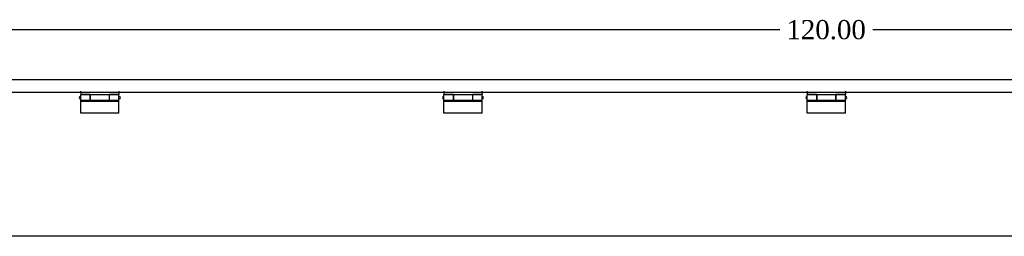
# Model space of a CAD drawing. Header units: inches. Extents: x 1 to 240, y -1 to 159.
# Tile 5 of 13: x 46 to 98, y 78 to 89. Entities that reach past the tile are written whole.
import ezdxf
from ezdxf.enums import TextEntityAlignment as Align

# ---------------------------------------------------------------- set-up
doc = ezdxf.new("R2010")
doc.units = ezdxf.units.IN
doc.header["$MEASUREMENT"] = 0
for name, color, linetype in [('COM70693-18', 7, 'Continuous'), ('COM70694-18', 7, 'Continuous'), ('Default', 7, 'Continuous'), ('HNG86641-1', 7, 'Continuous'), ('HNG86641-2', 7, 'Continuous'), ('HNG86641-3', 7, 'Continuous')]:
    doc.layers.add(name, color=color, linetype=linetype)
doc.styles.add('SEACAD_Times_New_Roman', font='times.ttf')
doc.dimstyles.new('HAMMOND_(STH_-_240x160)', dxfattribs={"dimtxt": 1, "dimasz": 1.25, "dimexe": 0.5, "dimexo": 0.5, "dimgap": 0.25, "dimtad": 0, "dimtih": 1, "dimtoh": 1, "dimzin": 0, "dimdsep": 46, "dimtxsty": 'SEACAD_Times_New_Roman', "dimblk1": '_SE_FILLED', "dimblk2": '_SE_FILLED', "dimsah": 1, "dimcen": 0.5, "dimadec": 0, "dimazin": 0, "dimtfac": 0.8, "dimtofl": 0, "dimtmove": 0, "dimatfit": 3, "dimfxl": 1, "dimtolj": 1, "dimtzin": 0, "dimarcsym": 0})

# ---------------------------------------------------------------- blocks, each defined once
blk = doc.blocks.new('SE7')
at = {"layer": 'COM70693-18', "color": 7, "linetype": 'Continuous'}
blk.add_line((148.359, 77.929), (28.609, 77.929), dxfattribs=at)
at = {"layer": 'COM70694-18', "color": 7, "linetype": 'Continuous'}
for p, q in [((147.718, 86.101), (29.25, 86.101)), ((49.454, 85.445), (32.514, 85.445)), ((51.454, 85.445), (49.514, 85.445)), ((68.454, 85.445), (51.514, 85.445)), ((70.454, 85.445), (68.514, 85.445)), ((87.454, 85.445), (70.514, 85.445)), ((89.454, 85.445), (87.514, 85.445)), ((106.454, 85.445), (89.514, 85.445))]:
    blk.add_line(p, q, dxfattribs=at)
for centre in [(49.484, 85.445), (51.484, 85.445), (68.484, 85.445), (70.484, 85.445), (87.484, 85.445), (89.484, 85.445)]:
    blk.add_arc(centre, 0.03, 0, 180, dxfattribs=at)
at = {"layer": 'HNG86641-1', "color": 7, "linetype": 'Continuous'}
for p, q in [((49.484, 85.475), (49.484, 85.335)), ((49.988, 85.335), (49.484, 85.335)), ((49.988, 85.312), (49.988, 85.335)), ((49.988, 85.037), (49.988, 85.312)), ((50.98, 85.312), (49.988, 85.312)), ((49.988, 85.037), (50.98, 85.037)), ((51.484, 85.335), (50.98, 85.335)), ((50.98, 85.335), (50.98, 85.312)), ((50.98, 85.312), (50.98, 85.037)), ((51.484, 85.475), (51.484, 85.335)), ((68.484, 85.475), (68.484, 85.335)), ((68.988, 85.335), (68.484, 85.335)), ((68.988, 85.312), (68.988, 85.335)), ((68.988, 85.037), (68.988, 85.312)), ((69.98, 85.312), (68.988, 85.312)), ((68.988, 85.037), (69.98, 85.037)), ((70.484, 85.335), (69.98, 85.335)), ((69.98, 85.335), (69.98, 85.312)), ((69.98, 85.312), (69.98, 85.037)), ((70.484, 85.475), (70.484, 85.335)), ((87.484, 85.475), (87.484, 85.335)), ((87.988, 85.335), (87.484, 85.335)), ((87.988, 85.312), (87.988, 85.335)), ((87.988, 85.037), (87.988, 85.312)), ((88.98, 85.312), (87.988, 85.312)), ((87.988, 85.037), (88.98, 85.037)), ((89.484, 85.335), (88.98, 85.335)), ((88.98, 85.335), (88.98, 85.312)), ((88.98, 85.312), (88.98, 85.037)), ((89.484, 85.475), (89.484, 85.335))]:
    blk.add_line(p, q, dxfattribs=at)
at = {"layer": 'HNG86641-2', "color": 7, "linetype": 'Continuous'}
for p, q in [((49.484, 85.037), (49.484, 85.312)), ((49.98, 85.312), (49.484, 85.312)), ((49.484, 84.968), (49.484, 85.037)), ((49.484, 85.037), (49.98, 85.037)), ((49.98, 85.312), (49.98, 85.037)), ((49.98, 85.037), (49.98, 85.015)), ((49.98, 85.015), (50.988, 85.015)), ((50.988, 85.037), (50.988, 85.312)), ((51.484, 85.312), (50.988, 85.312)), ((50.988, 85.015), (50.988, 85.037)), ((50.988, 85.037), (51.484, 85.037)), ((51.484, 85.037), (51.484, 85.312)), ((51.484, 84.968), (51.484, 85.037)), ((68.484, 85.037), (68.484, 85.312)), ((68.98, 85.312), (68.484, 85.312)), ((68.484, 84.968), (68.484, 85.037)), ((68.484, 85.037), (68.98, 85.037)), ((68.98, 85.312), (68.98, 85.037)), ((68.98, 85.037), (68.98, 85.015)), ((68.98, 85.015), (69.988, 85.015)), ((69.988, 85.037), (69.988, 85.312)), ((70.484, 85.312), (69.988, 85.312)), ((69.988, 85.015), (69.988, 85.037)), ((69.988, 85.037), (70.484, 85.037)), ((70.484, 85.037), (70.484, 85.312)), ((70.484, 84.968), (70.484, 85.037)), ((87.484, 85.037), (87.484, 85.312)), ((87.98, 85.312), (87.484, 85.312)), ((87.484, 84.968), (87.484, 85.037)), ((87.484, 85.037), (87.98, 85.037)), ((87.98, 85.312), (87.98, 85.037)), ((87.98, 85.037), (87.98, 85.015)), ((87.98, 85.015), (88.988, 85.015)), ((88.988, 85.037), (88.988, 85.312)), ((89.484, 85.312), (88.988, 85.312)), ((88.988, 85.015), (88.988, 85.037)), ((88.988, 85.037), (89.484, 85.037)), ((89.484, 85.037), (89.484, 85.312)), ((89.484, 84.968), (89.484, 85.037)), ((49.484, 84.362), (49.484, 84.968)), ((51.484, 84.968), (49.484, 84.968)), ((51.484, 84.362), (51.484, 84.968)), ((68.484, 84.362), (68.484, 84.968)), ((70.484, 84.968), (68.484, 84.968)), ((70.484, 84.362), (70.484, 84.968)), ((87.484, 84.362), (87.484, 84.968)), ((89.484, 84.968), (87.484, 84.968)), ((89.484, 84.362), (89.484, 84.968)), ((51.484, 84.362), (49.484, 84.362)), ((70.484, 84.362), (68.484, 84.362)), ((89.484, 84.362), (87.484, 84.362))]:
    blk.add_line(p, q, dxfattribs=at)
at = {"layer": 'HNG86641-3', "color": 7, "linetype": 'Continuous'}
for p, q in [((49.484, 85.237), (49.471, 85.237)), ((49.471, 85.112), (49.484, 85.112)), ((49.988, 85.237), (49.98, 85.237)), ((49.98, 85.112), (49.988, 85.112)), ((50.988, 85.237), (50.98, 85.237)), ((50.98, 85.112), (50.988, 85.112)), ((51.496, 85.237), (51.484, 85.237)), ((51.484, 85.112), (51.496, 85.112)), ((68.484, 85.237), (68.471, 85.237)), ((68.471, 85.112), (68.484, 85.112)), ((68.988, 85.237), (68.98, 85.237)), ((68.98, 85.112), (68.988, 85.112)), ((69.988, 85.237), (69.98, 85.237)), ((69.98, 85.112), (69.988, 85.112)), ((70.496, 85.237), (70.484, 85.237)), ((70.484, 85.112), (70.496, 85.112)), ((87.484, 85.237), (87.471, 85.237)), ((87.471, 85.112), (87.484, 85.112)), ((87.988, 85.237), (87.98, 85.237)), ((87.98, 85.112), (87.988, 85.112)), ((88.988, 85.237), (88.98, 85.237)), ((88.98, 85.112), (88.988, 85.112)), ((89.496, 85.237), (89.484, 85.237)), ((89.484, 85.112), (89.496, 85.112))]:
    blk.add_line(p, q, dxfattribs=at)
for centre, start, end in [((49.471, 85.175), 90, 270), ((51.496, 85.175), 270, 90), ((68.471, 85.175), 90, 270), ((70.496, 85.175), 270, 90), ((87.471, 85.175), 90, 270), ((89.496, 85.175), 270, 90)]:
    blk.add_arc(centre, 0.0625, start, end, dxfattribs=at)
blk = doc.blocks.new('DMBLK227')
at = {"layer": 'Default', "linetype": 'Continuous', "transparency": 16777216}
for points in [[(29.734, 88.932), (28.484, 88.724), (29.734, 88.515)], [(147.234, 88.932), (147.234, 88.515), (148.484, 88.724)]]:
    blk.add_hatch(color=7, dxfattribs=at).paths.add_polyline_path(points)
at = {"layer": 'Default', "color": 7, "linetype": 'Continuous', "transparency": 16777216}
for p, q in [((28.484, 87.242), (28.484, 89.224)), ((148.484, 86.867), (148.484, 89.224)), ((28.484, 88.724), (86.048, 88.724)), ((90.919, 88.724), (148.484, 88.724))]:
    blk.add_line(p, q, dxfattribs=at)
at = {"layer": 'Default', "color": 7, "linetype": 'Continuous', "transparency": 16777216, "style": 'SEACAD_Times_New_Roman'}
blk.add_text('120.00', height=1, dxfattribs=at).set_placement((86.398, 89.224), align=Align.TOP_LEFT)
blk = doc.blocks.new('_SE_FILLED')
at = {"color": 0}
blk.add_line((0, 0), (-1, 0), dxfattribs=at)
blk.add_solid([(0, 0), (-1, -0.1665), (-1, 0.1665), (0, 0)], dxfattribs=at)

msp = doc.modelspace()

# ---------------------------------------------------------------- block references
at = {"layer": 'Default'}
msp.add_blockref('SE7', (0, 0), dxfattribs=at)

# ---------------------------------------------------------------- dimensions: what is measured, and where the dimension line sits
at = {"layer": 'Default', "color": 7, "linetype": 'Continuous'}
dim = msp.add_linear_dim(base=(28.484, 88.724), p1=(28.484, 86.367), p2=(148.484, 86.367), angle=0, text='\\A1;<>', dimstyle='HAMMOND_(STH_-_240x160)', dxfattribs=at)
dim.commit()
dim.dimension.update_dxf_attribs({"geometry": 'DMBLK227', "text_midpoint": (88.484, 88.724), "dimtype": 161})

doc.saveas('drawing.dxf')
